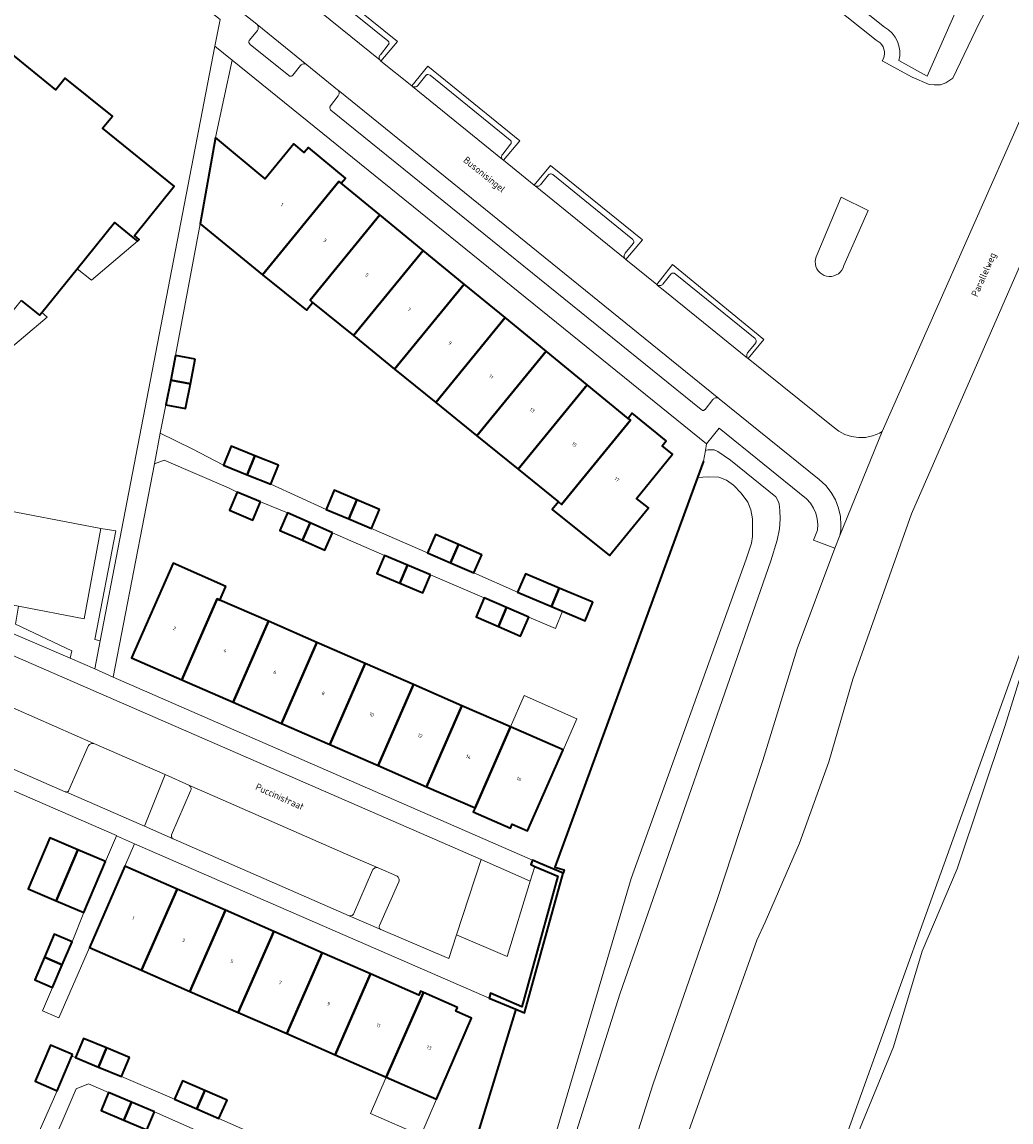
# Model space of a CAD drawing. Header units: metres. Extents: x 110065 to 112666, y 425872 to 427362.
# Tile 14 of 104: x 110425 to 110525, y 426807 to 426918. Entities that reach past the tile are written whole.
import ezdxf

# ---------------------------------------------------------------- set-up
doc = ezdxf.new("R2010")
doc.units = ezdxf.units.M
for name, color, linetype, lineweight in [('B-WE-GK-BESCHOEIING-G', 130, 'GK-BESCHOEIING', 35), ('B-WE-GK-KADEMUUR-GV', 150, 'Continuous', 35), ('B-WE-GR-BEPLANTING_CULTUUR_VASTE PLANTENVAK-GV', 90, 'Continuous', 18), ('B-WE-GR-GRAS-GV', 60, 'Continuous', 13), ('B-WE-GR-GROENVOORZIENING-GV', 80, 'Continuous', 18), ('B-WE-IE-TERREINAFSCHEIDING_KUNSTMATIG_HEKWERK-G', 20, 'IE-TERREINAFSCHEIDING-KUNSTMATIG', 18), ('B-WE-OG-BEBOUWING-GV', 7, 'Continuous', 35), ('B-WE-OG-BEBOUWING-T18', 10, 'Continuous', 18), ('B-WE-OG-BEBOUWING_LUIFEL-GV', 7, 'Continuous', 18), ('B-WE-OG-BEBOUWING_OVERIG-GV', 7, 'Continuous', 18), ('B-WE-OG-BEBOUWING_STRAATNAAM-T35', 50, 'Continuous', 35), ('B-WE-OG-TERREIN_ERF-GV', 7, 'Continuous', 18), ('B-WE-OG-WATER-GV', 130, 'Continuous', 18), ('B-WE-VH-ONVERHARD-GV', 252, 'Continuous', 18), ('B-WE-VH-VERHARDING-GV', 252, 'Continuous', 18), ('B-WE-VH-VERHARDING_BETONSTRAATSTEEN-GV', 252, 'Continuous', 18), ('B-WE-VH-VERHARDING_GESLOTEN-GV', 7, 'Continuous', 18), ('B-WE-VH-VERHARDING_OPEN-GV', 252, 'Continuous', 18), ('B-WE-VH-VERHARDING_TEGEL-GV', 252, 'Continuous', 18)]:
    doc.layers.add(name, color=color, linetype=linetype, lineweight=lineweight)
doc.styles.add('NLCS-ISO-M200-T18', font='NLCS-ISO.ttf')
doc.styles.add('NLCS-ISO-M200-T35', font='NLCS-ISO.ttf')
doc.linetypes.add('GK-BESCHOEIING', pattern='A,30,-5,[1,NLCS.SHX,S=1,R=0,X=0,Y=0],-5', length=40)
doc.linetypes.add('IE-TERREINAFSCHEIDING-KUNSTMATIG', pattern='A,4,[82,NLCS.SHX,S=0.75,R=90,X=0,Y=0],4,-2', length=10)

msp = doc.modelspace()

# ---------------------------------------------------------------- linework, layer by layer
at = {"layer": 'B-WE-GK-BESCHOEIING-G', "flags": 128}
for points in [[(110493.747, 426873.52), (110493.139, 426871.858), (110478.766, 426832.554), (110479.684, 426832.3), (110479.585, 426831.943)], [(110474.808, 426818.24), (110461.365, 426774.309), (110462.398, 426774.067), (110462.244, 426773.469)]]:
    msp.add_lwpolyline(points, dxfattribs=at)
at = {"layer": 'B-WE-GK-KADEMUUR-GV', "flags": 128}
msp.add_lwpolyline([(110477.263, 426832.934), (110476.513, 426833.257), (110476.318, 426832.818), (110476.739, 426832.637), (110479.064, 426831.635), (110475.415, 426818.48), (110472.274, 426819.853), (110472.122, 426819.351), (110474.808, 426818.24), (110475.683, 426817.878), (110479.585, 426831.943), (110477.263, 426832.934), (110477.263, 426832.934)], close=True, dxfattribs=at)
at = {"layer": 'B-WE-GR-BEPLANTING_CULTUUR_VASTE PLANTENVAK-GV', "flags": 128}
for points in [[(110441.812, 426840.834), (110439.418, 426841.89), (110437.341, 426836.683), (110440.248, 426835.419), (110440.152, 426835.492), (110440.122, 426835.53), (110440.098, 426835.573), (110440.081, 426835.619), (110440.071, 426835.666), (110440.068, 426835.715), (110440.073, 426835.764), (110440.085, 426835.811), (110441.999, 426840.257), (110442.026, 426840.319), (110442.043, 426840.384), (110442.049, 426840.451), (110442.045, 426840.519), (110442.03, 426840.585), (110442.005, 426840.647), (110441.97, 426840.705), (110441.927, 426840.757), (110441.876, 426840.801), (110441.812, 426840.834), (110441.812, 426840.834)], [(110460.928, 426832.499), (110460.844, 426832.514), (110460.759, 426832.515), (110460.674, 426832.502), (110460.593, 426832.475), (110460.518, 426832.436), (110460.449, 426832.385), (110460.39, 426832.323), (110460.342, 426832.253), (110458.428, 426827.822), (110458.391, 426827.771), (110458.346, 426827.727), (110458.295, 426827.691), (110458.136, 426827.637), (110457.996, 426827.644), (110461.185, 426826.279), (110461.107, 426826.339), (110461.036, 426826.473), (110461.029, 426826.522), (110461.03, 426826.571), (110461.039, 426826.619), (110461.057, 426826.665), (110463.019, 426831.094), (110463.039, 426831.169), (110463.047, 426831.246), (110463.042, 426831.324), (110463.025, 426831.399), (110462.996, 426831.471), (110462.956, 426831.538), (110462.906, 426831.597), (110462.847, 426831.648), (110462.781, 426831.688), (110460.928, 426832.499), (110460.928, 426832.499)]]:
    msp.add_lwpolyline(points, close=True, dxfattribs=at)
at = {"layer": 'B-WE-GR-GRAS-GV', "flags": 128}
for points in [[(110524.002, 426922.173), (110521.625, 426917.747), (110518.907, 426912.124), (110518.229, 426911.674), (110517.676, 426911.472), (110517.023, 426911.453), (110516.532, 426911.496), (110514.804, 426912.229), (110511.793, 426913.887), (110511.909, 426914.103), (110511.986, 426914.336), (110512.021, 426914.579), (110512.014, 426914.824), (110511.966, 426915.064), (110511.876, 426915.293), (110511.749, 426915.502), (110511.587, 426915.687), (110511.396, 426915.84), (110511.181, 426915.959), (110469.733, 426948.952)], [(110421.703, 426868.876), (110432.949, 426866.711), (110434.446, 426866.478), (110432.333, 426855.535), (110432.874, 426855.399), (110444.45, 426915.364), (110444.966, 426918.034), (110438.677, 426923.03), (110437.45, 426921.293), (110430.166, 426927.135), (110404.344, 426912.753)], [(110453.564, 426923.373), (110462.865, 426915.837), (110461.205, 426913.861), (110464.322, 426911.345), (110465.93, 426913.337), (110475.227, 426905.819), (110473.573, 426903.854), (110476.677, 426901.339), (110478.335, 426903.309), (110487.598, 426895.816), (110485.916, 426893.849), (110489.036, 426891.314), (110490.636, 426893.349), (110499.849, 426885.772), (110498.274, 426883.858), (110506.842, 426876.97), (110507.402, 426876.534), (110508.028, 426876.201), (110508.703, 426875.982), (110509.406, 426875.883), (110510.115, 426875.906), (110510.809, 426876.052), (110511.17, 426876.18), (110511.517, 426876.341), (110511.791, 426876.497), (110530.502, 426918.714)], [(110421.087, 426916.868), (110428.389, 426910.948), (110428.812, 426911.471), (110429.356, 426912.143), (110434.104, 426908.295), (110433.122, 426907.085), (110440.346, 426901.229), (110436.328, 426896.273), (110436.825, 426895.87), (110436.627, 426895.702), (110436.166, 426896.075), (110434.327, 426897.566), (110430.558, 426892.917), (110426.969, 426888.491), (110426.756, 426888.227), (110424.908, 426889.725)], [(110535.193, 426914.953), (110514.767, 426868.201), (110508.83, 426851.51), (110506.392, 426843.168), (110503.445, 426834.993), (110500, 426827.014), (110499.134, 426825.2), (110491.435, 426803.619)], [(110482.693, 426791.933), (110488.669, 426810.699), (110495.155, 426829.296), (110499.737, 426843.327), (110503.2, 426854.583), (110507.03, 426864.719), (110504.863, 426865.554), (110505.253, 426866.534), (110505.299, 426867.112), (110505.248, 426867.691), (110505.103, 426868.252), (110504.867, 426868.782), (110504.546, 426869.266), (110504.15, 426869.69), (110504.15, 426869.69), (110504.15, 426869.69), (110495.337, 426876.819), (110494.062, 426875.247), (110493.952, 426874.568), (110494.207, 426874.645), (110494.829, 426874.648), (110495.198, 426874.496), (110496.496, 426873.609), (110501.062, 426869.909), (110501.264, 426869.554), (110501.405, 426869.207), (110501.47, 426868.53), (110501.498, 426867.682), (110501.441, 426866.693), (110501.186, 426865.541), (110500.539, 426863.437), (110485.312, 426819.733), (110477.386, 426794.664)], [(110525.586, 426804.604), (110530.095, 426816.683), (110534.236, 426828.453), (110537.437, 426838.389), (110542.128, 426848.922), (110543.029, 426851.648), (110547.258, 426863.27), (110548.409, 426864.604), (110549.903, 426865.436), (110554.824, 426865.695), (110555.891, 426868.021), (110554.325, 426868.701), (110548.791, 426871.241), (110534.864, 426877.151), (110533.413, 426874.705), (110530.932, 426868.502), (110524.211, 426846.852), (110519.354, 426832.396), (110515.814, 426824.082), (110512.936, 426814.436), (110505.207, 426795.641)], [(110477.386, 426794.664), (110485.312, 426819.733), (110500.539, 426863.437), (110501.186, 426865.541), (110501.441, 426866.693), (110501.498, 426867.682), (110501.47, 426868.53), (110501.405, 426869.207), (110501.264, 426869.554), (110501.062, 426869.909), (110496.496, 426873.609), (110495.198, 426874.496), (110495.198, 426874.496), (110495.198, 426874.496), (110494.829, 426874.648), (110494.207, 426874.645), (110493.952, 426874.568), (110493.747, 426873.52), (110493.139, 426871.858), (110494.243, 426871.941), (110495.292, 426871.906), (110496.081, 426871.59), (110496.801, 426871.088), (110497.564, 426870.291), (110498.246, 426869.363), (110498.535, 426868.586), (110498.708, 426867.684), (110498.72, 426865.922), (110498.595, 426865.225), (110498.076, 426863.625), (110486.474, 426831.416), (110465.275, 426759.713)], [(110505.207, 426795.641), (110512.936, 426814.436), (110515.814, 426824.082), (110519.354, 426832.396), (110524.211, 426846.852), (110530.932, 426868.502)], [(110424.129, 426856.087), (110429.841, 426853.626), (110429.997, 426854.378), (110424.343, 426857.055)]]:
    msp.add_lwpolyline(points, dxfattribs=at)
msp.add_lwpolyline([(110510.384, 426898.789), (110507.938, 426893.226), (110507.852, 426892.99), (110507.728, 426892.771), (110507.568, 426892.577), (110507.378, 426892.413), (110507.163, 426892.283), (110506.928, 426892.191), (110506.682, 426892.141), (110506.431, 426892.133), (110506.182, 426892.168), (110505.942, 426892.244), (110505.719, 426892.36), (110505.519, 426892.511), (110505.347, 426892.695), (110505.209, 426892.905), (110505.108, 426893.136), (110505.048, 426893.38), (110505.03, 426893.63), (110505.055, 426893.881), (110505.122, 426894.123), (110507.664, 426900.143), (110510.384, 426898.789), (110510.384, 426898.789)], close=True, dxfattribs=at)
at = {"layer": 'B-WE-GR-GROENVOORZIENING-GV', "flags": 128}
for points in [[(110520.531, 426921.868), (110516.341, 426912.338), (110513.478, 426913.914), (110513.478, 426913.914), (110513.478, 426913.914), (110513.562, 426914.399), (110513.565, 426914.892), (110513.486, 426915.378), (110513.328, 426915.844), (110513.095, 426916.278), (110512.794, 426916.668), (110512.432, 426917.002), (110512.02, 426917.272), (110470.871, 426950.027)], [(110469.733, 426948.952), (110511.181, 426915.959), (110511.396, 426915.84), (110511.587, 426915.687), (110511.749, 426915.502), (110511.876, 426915.293), (110511.966, 426915.064), (110512.014, 426914.824), (110512.021, 426914.579), (110511.986, 426914.336), (110511.909, 426914.103), (110511.793, 426913.887), (110514.804, 426912.229), (110516.532, 426911.496), (110517.023, 426911.453), (110517.676, 426911.472), (110518.229, 426911.674), (110518.907, 426912.124), (110521.625, 426917.747), (110524.002, 426922.173)]]:
    msp.add_lwpolyline(points, dxfattribs=at)
at = {"layer": 'B-WE-IE-TERREINAFSCHEIDING_KUNSTMATIG_HEKWERK-G', "flags": 128}
for points in [[(110444.525, 426906.146), (110446.21, 426913.941)], [(110440.485, 426884.176), (110442.951, 426897.432)], [(110438.922, 426876.345), (110439.516, 426879.196)], [(110554.325, 426868.701), (110547.458, 426871.853), (110533.896, 426877.558), (110528.369, 426861.567), (110501.501, 426786.926), (110496.568, 426772.806), (110489.457, 426769.973), (110476.369, 426720.781), (110479.71, 426715.889), (110475.73, 426689.775), (110469.468, 426650.017), (110466.148, 426628.409), (110464.11, 426613.728), (110461.717, 426594.318), (110460.527, 426580.978), (110460.115, 426573.404), (110459.885, 426562.61), (110461.022, 426529.105), (110462.575, 426492.457), (110463.966, 426452.528), (110465.902, 426405.459), (110466.281, 426398.025), (110467.718, 426389.258), (110467.93, 426379.214), (110467.565, 426377.958), (110467.85, 426370.634), (110469.059, 426350.948), (110469.466, 426348.705), (110471.277, 426346.139), (110471.934, 426342.231), (110473.913, 426342.555)], [(110434.176, 426851.721), (110438.356, 426873.252)]]:
    msp.add_lwpolyline(points, dxfattribs=at)
at = {"layer": 'B-WE-OG-BEBOUWING-GV', "flags": 128}
msp.add_lwpolyline([(110424.908, 426889.725), (110426.756, 426888.227), (110426.969, 426888.491), (110430.558, 426892.917), (110434.327, 426897.566), (110436.166, 426896.075), (110436.627, 426895.702), (110436.825, 426895.87), (110436.328, 426896.273), (110440.346, 426901.229), (110433.122, 426907.085), (110434.104, 426908.295), (110429.356, 426912.143), (110428.812, 426911.471), (110428.389, 426910.948), (110421.087, 426916.868)], dxfattribs=at)
for points in [[(110442.951, 426897.432), (110449.261, 426892.314), (110456.974, 426901.728), (110457.206, 426901.538), (110457.625, 426902.042), (110453.888, 426905.151), (110453.466, 426904.644), (110452.431, 426905.505), (110449.512, 426901.997), (110444.525, 426906.146), (110442.951, 426897.432), (110442.951, 426897.432)], [(110454.31, 426889.506), (110454.067, 426889.743), (110461.11, 426898.34), (110457.206, 426901.538), (110456.974, 426901.728), (110449.261, 426892.314), (110453.68, 426888.729), (110454.31, 426889.506), (110454.31, 426889.506)], [(110454.31, 426889.506), (110458.435, 426886.164), (110465.478, 426894.761), (110461.11, 426898.34), (110454.067, 426889.743), (110454.31, 426889.506), (110454.31, 426889.506)], [(110469.614, 426891.372), (110465.478, 426894.761), (110458.435, 426886.164), (110462.589, 426882.798), (110469.614, 426891.372), (110469.614, 426891.372)], [(110473.75, 426887.984), (110469.614, 426891.372), (110462.589, 426882.798), (110466.744, 426879.432), (110473.75, 426887.984), (110473.75, 426887.984)], [(110466.744, 426879.432), (110470.899, 426876.066), (110477.886, 426884.595), (110473.75, 426887.984), (110466.744, 426879.432), (110466.744, 426879.432)], [(110470.899, 426876.066), (110475.054, 426872.7), (110482.023, 426881.206), (110477.886, 426884.595), (110470.899, 426876.066), (110470.899, 426876.066)], [(110442.464, 426883.791), (110440.485, 426884.176), (110440.001, 426881.686), (110441.98, 426881.301), (110442.464, 426883.791), (110442.464, 426883.791)], [(110441.98, 426881.301), (110440.001, 426881.686), (110439.516, 426879.196), (110441.495, 426878.811), (110441.98, 426881.301), (110441.98, 426881.301)], [(110479.127, 426869.4), (110479.437, 426869.147), (110486.388, 426877.63), (110486.156, 426877.82), (110482.023, 426881.206), (110475.054, 426872.7), (110479.127, 426869.4), (110479.127, 426869.4)], [(110489.988, 426875.569), (110486.571, 426878.333), (110486.156, 426877.82), (110486.388, 426877.63), (110479.437, 426869.147), (110479.127, 426869.4), (110478.5, 426868.621), (110484.266, 426863.98), (110488.202, 426868.804), (110487.01, 426869.747), (110490.619, 426874.21), (110489.573, 426875.056), (110489.988, 426875.569), (110489.988, 426875.569)], [(110448.477, 426874.06), (110446.076, 426875.02), (110445.305, 426873.091), (110447.706, 426872.131), (110448.477, 426874.06), (110448.477, 426874.06)], [(110450.878, 426873.1), (110448.477, 426874.06), (110447.706, 426872.131), (110450.107, 426871.171), (110450.878, 426873.1), (110450.878, 426873.1)], [(110449.057, 426869.394), (110446.702, 426870.379), (110445.935, 426868.548), (110448.291, 426867.562), (110449.057, 426869.394), (110449.057, 426869.394)], [(110458.774, 426869.605), (110456.482, 426870.567), (110455.672, 426868.639), (110457.964, 426867.677), (110458.774, 426869.605), (110458.774, 426869.605)], [(110461.066, 426868.643), (110458.774, 426869.605), (110457.964, 426867.677), (110460.256, 426866.715), (110461.066, 426868.643), (110461.066, 426868.643)], [(110454.054, 426867.284), (110451.784, 426868.285), (110451.008, 426866.524), (110453.277, 426865.523), (110454.054, 426867.284), (110454.054, 426867.284)], [(110456.323, 426866.282), (110454.054, 426867.284), (110453.277, 426865.523), (110455.546, 426864.522), (110456.323, 426866.282), (110456.323, 426866.282)], [(110469.047, 426865.088), (110466.707, 426866.109), (110465.904, 426864.269), (110468.244, 426863.249), (110469.047, 426865.088), (110469.047, 426865.088)], [(110471.386, 426864.067), (110469.047, 426865.088), (110468.244, 426863.249), (110470.584, 426862.228), (110471.386, 426864.067), (110471.386, 426864.067)], [(110463.886, 426863.02), (110461.571, 426863.997), (110460.799, 426862.167), (110463.114, 426861.19), (110463.886, 426863.02), (110463.886, 426863.02)], [(110445.568, 426860.871), (110440.225, 426863.218), (110436.051, 426853.656), (110441.12, 426851.444), (110444.689, 426859.618), (110444.964, 426859.498), (110445.568, 426860.871), (110445.568, 426860.871)], [(110466.201, 426862.043), (110463.886, 426863.02), (110463.114, 426861.19), (110465.428, 426860.213), (110466.201, 426862.043), (110466.201, 426862.043)], [(110479.195, 426860.704), (110475.782, 426862.138), (110475.001, 426860.28), (110478.415, 426858.846), (110479.195, 426860.704), (110479.195, 426860.704)], [(110482.608, 426859.269), (110479.195, 426860.704), (110478.415, 426858.846), (110479.544, 426858.371), (110481.828, 426857.411), (110482.608, 426859.269), (110482.608, 426859.269)], [(110444.964, 426859.498), (110444.689, 426859.618), (110441.12, 426851.444), (110446.279, 426849.191), (110449.849, 426857.365), (110444.964, 426859.498), (110444.964, 426859.498)], [(110473.883, 426858.748), (110471.637, 426859.717), (110470.809, 426857.799), (110473.055, 426856.83), (110473.883, 426858.748), (110473.883, 426858.748)], [(110476.128, 426857.778), (110473.883, 426858.748), (110473.055, 426856.83), (110475.3, 426855.86), (110476.128, 426857.778), (110476.128, 426857.778)], [(110454.733, 426855.232), (110449.849, 426857.365), (110446.279, 426849.191), (110451.164, 426847.058), (110454.733, 426855.232), (110454.733, 426855.232)], [(110459.618, 426853.098), (110454.733, 426855.232), (110451.164, 426847.058), (110456.051, 426844.929), (110459.618, 426853.098), (110459.618, 426853.098)], [(110464.502, 426850.965), (110459.618, 426853.098), (110456.051, 426844.929), (110460.936, 426842.798), (110464.502, 426850.965), (110464.502, 426850.965)], [(110469.387, 426848.832), (110464.502, 426850.965), (110460.936, 426842.798), (110465.821, 426840.666), (110469.387, 426848.832), (110469.387, 426848.832)], [(110474.268, 426846.701), (110469.387, 426848.832), (110465.821, 426840.666), (110470.705, 426838.535), (110474.268, 426846.701), (110474.268, 426846.701)], [(110479.592, 426844.376), (110474.268, 426846.701), (110470.705, 426838.535), (110470.531, 426838.137), (110474.267, 426836.498), (110474.442, 426836.898), (110476.012, 426836.21), (110479.592, 426844.376), (110479.592, 426844.376)], [(110430.608, 426834.317), (110427.805, 426835.506), (110425.621, 426830.356), (110428.424, 426829.167), (110430.608, 426834.317), (110430.608, 426834.317)], [(110433.416, 426833.126), (110430.608, 426834.317), (110428.424, 426829.167), (110431.231, 426827.976), (110433.416, 426833.126), (110433.416, 426833.126)], [(110440.631, 426830.346), (110435.359, 426832.658), (110431.787, 426824.464), (110437.045, 426822.167), (110440.631, 426830.346), (110440.631, 426830.346)], [(110445.513, 426828.205), (110440.631, 426830.346), (110437.045, 426822.167), (110441.93, 426820.034), (110445.513, 426828.205), (110445.513, 426828.205)], [(110450.394, 426826.065), (110445.513, 426828.205), (110441.93, 426820.034), (110446.814, 426817.9), (110450.394, 426826.065), (110450.394, 426826.065)], [(110430.032, 426825.02), (110428.243, 426825.787), (110427.256, 426823.485), (110429.045, 426822.718), (110430.032, 426825.02), (110430.032, 426825.02)], [(110455.275, 426823.924), (110450.394, 426826.065), (110446.814, 426817.9), (110451.698, 426815.767), (110455.275, 426823.924), (110455.275, 426823.924)], [(110460.157, 426821.784), (110455.275, 426823.924), (110451.698, 426815.767), (110456.583, 426813.633), (110460.157, 426821.784), (110460.157, 426821.784)], [(110429.045, 426822.718), (110427.256, 426823.485), (110426.269, 426821.182), (110428.058, 426820.415), (110429.045, 426822.718), (110429.045, 426822.718)], [(110465.038, 426819.643), (110460.157, 426821.784), (110456.583, 426813.633), (110461.742, 426811.379), (110465.486, 426819.918), (110465.209, 426820.038), (110465.038, 426819.643), (110465.038, 426819.643)], [(110468.949, 426818.42), (110465.486, 426819.918), (110461.742, 426811.379), (110466.812, 426809.165), (110470.352, 426817.344), (110468.778, 426818.025), (110468.949, 426818.42), (110468.949, 426818.42)], [(110433.496, 426814.323), (110431.175, 426815.279), (110430.381, 426813.352), (110432.702, 426812.396), (110433.496, 426814.323), (110433.496, 426814.323)], [(110430.073, 426813.657), (110427.851, 426814.604), (110426.298, 426810.96), (110428.52, 426810.013), (110430.008, 426813.506), (110430.073, 426813.657), (110430.073, 426813.657)], [(110435.817, 426813.367), (110433.496, 426814.323), (110432.702, 426812.396), (110435.023, 426811.44), (110435.817, 426813.367), (110435.817, 426813.367)], [(110443.428, 426810.04), (110441.182, 426811.014), (110440.372, 426809.149), (110442.618, 426808.175), (110443.428, 426810.04), (110443.428, 426810.04)], [(110436.035, 426808.866), (110433.726, 426809.843), (110432.958, 426808.029), (110435.267, 426807.052), (110436.035, 426808.866), (110436.035, 426808.866)], [(110445.674, 426809.065), (110443.428, 426810.04), (110442.618, 426808.175), (110444.864, 426807.2), (110445.674, 426809.065), (110445.674, 426809.065)], [(110438.343, 426807.889), (110436.035, 426808.866), (110435.267, 426807.052), (110437.575, 426806.075), (110438.343, 426807.889), (110438.343, 426807.889)]]:
    msp.add_lwpolyline(points, close=True, dxfattribs=at)
at = {"layer": 'B-WE-OG-BEBOUWING_LUIFEL-GV', "flags": 128}
for points in [[(110479.587, 426844.365), (110480.976, 426847.532), (110475.651, 426849.867), (110474.268, 426846.701), (110479.587, 426844.365), (110479.587, 426844.365)], [(110466.808, 426809.167), (110461.742, 426811.379), (110460.142, 426807.729), (110465.222, 426805.501), (110466.808, 426809.167), (110466.808, 426809.167)]]:
    msp.add_lwpolyline(points, close=True, dxfattribs=at)
at = {"layer": 'B-WE-OG-BEBOUWING_OVERIG-GV', "flags": 128}
for points in [[(110430.558, 426892.917), (110431.995, 426891.777), (110436.627, 426895.702), (110436.166, 426896.075), (110434.327, 426897.566), (110430.558, 426892.917), (110430.558, 426892.917)], [(110426.969, 426888.491), (110426.756, 426888.227), (110424.908, 426889.725), (110421.217, 426885.172), (110421.222, 426885.167), (110422.71, 426883.981), (110427.526, 426888.039), (110426.969, 426888.491), (110426.969, 426888.491)]]:
    msp.add_lwpolyline(points, close=True, dxfattribs=at)
at = {"layer": 'B-WE-OG-TERREIN_ERF-GV', "flags": 128}
for points in [[(110446.21, 426913.941), (110444.525, 426906.146), (110449.512, 426901.997), (110452.431, 426905.505), (110453.466, 426904.644), (110453.888, 426905.151), (110457.625, 426902.042), (110457.206, 426901.538), (110461.11, 426898.34), (110465.478, 426894.761), (110469.614, 426891.372), (110473.75, 426887.984), (110477.886, 426884.595), (110482.023, 426881.206), (110486.156, 426877.82), (110486.571, 426878.333), (110489.988, 426875.569), (110489.573, 426875.056), (110490.619, 426874.21), (110487.01, 426869.747), (110488.202, 426868.804), (110484.266, 426863.98), (110478.5, 426868.621), (110479.127, 426869.4), (110475.054, 426872.7), (110470.899, 426876.066), (110466.744, 426879.432), (110462.589, 426882.798), (110458.435, 426886.164), (110454.31, 426889.506), (110453.68, 426888.729), (110449.261, 426892.314), (110442.951, 426897.432), (110440.485, 426884.176), (110442.464, 426883.791), (110441.98, 426881.301), (110441.495, 426878.811), (110439.516, 426879.196), (110438.922, 426876.345), (110442.151, 426874.743), (110445.305, 426873.091), (110446.076, 426875.02), (110448.477, 426874.06), (110450.878, 426873.1), (110450.107, 426871.171), (110455.672, 426868.639), (110456.482, 426870.567), (110458.774, 426869.605), (110461.066, 426868.643), (110460.256, 426866.715), (110465.904, 426864.269), (110466.707, 426866.109), (110469.047, 426865.088), (110471.386, 426864.067), (110470.584, 426862.228), (110475.001, 426860.28), (110475.782, 426862.138), (110479.195, 426860.704), (110482.608, 426859.269), (110481.828, 426857.411), (110479.544, 426858.371), (110478.808, 426856.621), (110476.128, 426857.778), (110475.3, 426855.86), (110473.055, 426856.83), (110470.809, 426857.799), (110471.637, 426859.717), (110466.201, 426862.043), (110465.428, 426860.213), (110463.114, 426861.19), (110460.799, 426862.167), (110461.571, 426863.997), (110456.323, 426866.282), (110455.546, 426864.522), (110453.277, 426865.523), (110451.008, 426866.524), (110451.784, 426868.285), (110449.057, 426869.394), (110448.291, 426867.562), (110445.935, 426868.548), (110446.702, 426870.379), (110445.811, 426870.806), (110439.34, 426873.616), (110438.356, 426873.252), (110434.176, 426851.721), (110476.513, 426833.257), (110477.263, 426832.934), (110479.585, 426831.943), (110479.684, 426832.3), (110478.766, 426832.554), (110493.139, 426871.858), (110493.747, 426873.52), (110493.952, 426874.568), (110494.062, 426875.247), (110446.21, 426913.941), (110446.21, 426913.941)], [(110444.964, 426859.498), (110449.849, 426857.365), (110454.733, 426855.232), (110459.618, 426853.098), (110464.502, 426850.965), (110469.387, 426848.832), (110474.268, 426846.701), (110479.592, 426844.376), (110476.012, 426836.21), (110474.442, 426836.898), (110474.267, 426836.498), (110470.531, 426838.137), (110470.705, 426838.535), (110465.821, 426840.666), (110460.936, 426842.798), (110456.051, 426844.929), (110451.164, 426847.058), (110446.279, 426849.191), (110441.12, 426851.444), (110436.051, 426853.656), (110440.225, 426863.218), (110445.568, 426860.871), (110444.964, 426859.498), (110444.964, 426859.498)]]:
    msp.add_lwpolyline(points, close=True, dxfattribs=at)
for points in [[(110461.365, 426774.309), (110474.808, 426818.24), (110474.808, 426818.24), (110474.808, 426818.24), (110472.122, 426819.351), (110436.347, 426834.924), (110435.359, 426832.658), (110440.631, 426830.346), (110445.513, 426828.205), (110450.394, 426826.065), (110455.275, 426823.924), (110460.157, 426821.784), (110465.038, 426819.643), (110465.209, 426820.038), (110465.486, 426819.918), (110468.949, 426818.42), (110468.778, 426818.025), (110470.352, 426817.344), (110466.812, 426809.165), (110461.742, 426811.379), (110456.583, 426813.633), (110451.698, 426815.767), (110446.814, 426817.9), (110441.93, 426820.034), (110437.045, 426822.167), (110431.787, 426824.464), (110428.69, 426817.36), (110427.055, 426818.074), (110428.058, 426820.415), (110426.269, 426821.182), (110427.256, 426823.485), (110428.243, 426825.787), (110430.032, 426825.02), (110431.231, 426827.976), (110428.424, 426829.167), (110425.621, 426830.356), (110427.805, 426835.506), (110430.608, 426834.317), (110433.416, 426833.126), (110434.517, 426835.721), (110434.529, 426835.749), (110419.567, 426842.241)], [(110426.354, 426805.063), (110428.52, 426810.013), (110426.298, 426810.96), (110427.851, 426814.604), (110430.073, 426813.657), (110430.008, 426813.506), (110430.381, 426813.352), (110431.175, 426815.279), (110433.496, 426814.323), (110435.817, 426813.367), (110435.023, 426811.44), (110440.372, 426809.149), (110441.182, 426811.014), (110443.428, 426810.04), (110445.674, 426809.065), (110444.864, 426807.2), (110450.253, 426804.824)], [(110443.681, 426805.527), (110438.343, 426807.889), (110437.575, 426806.075), (110435.267, 426807.052), (110432.958, 426808.029), (110433.726, 426809.843), (110431.695, 426810.703), (110430.467, 426810.205), (110427.278, 426802.833)]]:
    msp.add_lwpolyline(points, dxfattribs=at)
at = {"layer": 'B-WE-OG-WATER-GV', "flags": 128}
for points in [[(110470.871, 426950.027), (110512.02, 426917.272), (110512.432, 426917.002), (110512.794, 426916.668), (110513.095, 426916.278), (110513.328, 426915.844), (110513.486, 426915.378), (110513.565, 426914.892), (110513.562, 426914.399), (110513.478, 426913.914), (110516.341, 426912.338), (110520.531, 426921.868)], [(110465.275, 426759.713), (110486.474, 426831.416), (110498.076, 426863.625), (110498.595, 426865.225), (110498.72, 426865.922), (110498.708, 426867.684), (110498.535, 426868.586), (110498.246, 426869.363), (110497.564, 426870.291), (110496.801, 426871.088), (110496.081, 426871.59), (110495.292, 426871.906), (110495.292, 426871.906), (110495.292, 426871.906), (110494.243, 426871.941), (110493.139, 426871.858), (110478.766, 426832.554), (110479.684, 426832.3), (110479.585, 426831.943), (110475.683, 426817.878), (110474.808, 426818.24), (110461.365, 426774.309)]]:
    msp.add_lwpolyline(points, dxfattribs=at)
msp.add_lwpolyline([(110510.384, 426898.789), (110507.664, 426900.143), (110505.122, 426894.123), (110505.055, 426893.881), (110505.03, 426893.63), (110505.048, 426893.38), (110505.108, 426893.136), (110505.209, 426892.905), (110505.347, 426892.695), (110505.519, 426892.511), (110505.719, 426892.36), (110505.942, 426892.244), (110506.182, 426892.168), (110506.431, 426892.133), (110506.682, 426892.141), (110506.928, 426892.191), (110507.163, 426892.283), (110507.378, 426892.413), (110507.568, 426892.577), (110507.728, 426892.771), (110507.852, 426892.99), (110507.938, 426893.226), (110510.384, 426898.789), (110510.384, 426898.789)], close=True, dxfattribs=at)
at = {"layer": 'B-WE-VH-ONVERHARD-GV', "flags": 128}
msp.add_lwpolyline([(110445.385, 426920.206), (110448.678, 426917.584), (110448.708, 426917.558), (110453.723, 426913.487), (110456.829, 426910.964), (110456.875, 426910.924), (110495.295, 426879.836), (110495.343, 426879.799), (110505.449, 426871.647), (110506.101, 426871.039), (110506.645, 426870.351), (110507.079, 426869.589), (110507.393, 426868.771), (110507.58, 426867.914), (110507.636, 426867.039), (110507.607, 426866.525), (110507.533, 426866.016), (110511.791, 426876.497), (110511.517, 426876.341), (110511.17, 426876.18), (110510.809, 426876.052), (110510.115, 426875.906), (110509.406, 426875.883), (110508.703, 426875.982), (110508.028, 426876.201), (110507.402, 426876.534), (110506.842, 426876.97), (110498.274, 426883.858), (110498.217, 426883.908), (110489.843, 426890.663), (110489.097, 426891.268), (110489.036, 426891.314), (110485.916, 426893.849), (110485.859, 426893.899), (110476.768, 426901.27), (110476.709, 426901.313), (110476.677, 426901.339), (110473.573, 426903.854), (110473.492, 426903.92), (110464.382, 426911.3), (110464.322, 426911.345), (110461.205, 426913.861), (110461.174, 426913.886), (110461.119, 426913.937), (110452.084, 426921.281)], dxfattribs=at)
at = {"layer": 'B-WE-VH-VERHARDING-GV', "flags": 128}
msp.add_lwpolyline([(110432.949, 426866.711), (110421.703, 426868.876), (110419.95, 426859.766), (110424.615, 426858.868), (110431.248, 426857.591), (110432.949, 426866.711), (110432.949, 426866.711)], close=True, dxfattribs=at)
at = {"layer": 'B-WE-VH-VERHARDING_BETONSTRAATSTEEN-GV', "flags": 128}
for points in [[(110452.084, 426921.281), (110461.119, 426913.937), (110461.078, 426914.002), (110461.05, 426914.073), (110461.034, 426914.147), (110461.031, 426914.224), (110461.041, 426914.299), (110461.065, 426914.372), (110461.1, 426914.44), (110461.147, 426914.5), (110461.935, 426915.485), (110461.966, 426915.517), (110461.991, 426915.553), (110462.009, 426915.594), (110462.02, 426915.636), (110462.024, 426915.68), (110462.021, 426915.724), (110462.01, 426915.767), (110461.993, 426915.808), (110461.968, 426915.845), (110461.938, 426915.877), (110461.903, 426915.904), (110453.826, 426922.435)], [(110422.261, 426849.395), (110432.218, 426845.015), (110439.418, 426841.89), (110441.812, 426840.834), (110441.876, 426840.801), (110444.434, 426839.678), (110458.18, 426833.674), (110460.928, 426832.499), (110462.781, 426831.688), (110462.847, 426831.648), (110462.906, 426831.597), (110462.956, 426831.538), (110462.996, 426831.471), (110463.025, 426831.399), (110463.042, 426831.324), (110463.047, 426831.246), (110463.039, 426831.169), (110463.019, 426831.094), (110461.057, 426826.665), (110461.039, 426826.619), (110461.03, 426826.571), (110461.029, 426826.522), (110461.036, 426826.473), (110461.107, 426826.339), (110461.185, 426826.279), (110468.075, 426823.343), (110468.845, 426825.719), (110471.307, 426833.315), (110423.271, 426854.236)], [(110418.489, 426844.892), (110429.346, 426840.161), (110429.394, 426840.143), (110429.445, 426840.137), (110429.496, 426840.14), (110429.546, 426840.152), (110429.592, 426840.172), (110429.635, 426840.2), (110429.672, 426840.235), (110429.703, 426840.276), (110429.726, 426840.322), (110431.664, 426844.765), (110431.7, 426844.829), (110431.746, 426844.886), (110431.801, 426844.936), (110431.862, 426844.976), (110431.929, 426845.006), (110432, 426845.025), (110432.073, 426845.033), (110432.146, 426845.03), (110432.218, 426845.015), (110422.261, 426849.395)]]:
    msp.add_lwpolyline(points, dxfattribs=at)
for points in [[(110453.723, 426913.487), (110448.708, 426917.558), (110448.776, 426917.46), (110448.807, 426917.39), (110448.827, 426917.315), (110448.834, 426917.238), (110448.828, 426917.161), (110448.809, 426917.087), (110448.779, 426917.016), (110448.737, 426916.951), (110447.949, 426915.966), (110447.923, 426915.926), (110447.903, 426915.883), (110447.89, 426915.837), (110447.885, 426915.79), (110447.886, 426915.742), (110447.896, 426915.696), (110447.912, 426915.651), (110448.002, 426915.536), (110451.897, 426912.39), (110451.941, 426912.363), (110451.988, 426912.344), (110452.038, 426912.332), (110452.089, 426912.328), (110452.14, 426912.332), (110452.19, 426912.344), (110452.237, 426912.364), (110452.281, 426912.391), (110452.32, 426912.424), (110453.104, 426913.421), (110453.162, 426913.475), (110453.228, 426913.518), (110453.3, 426913.549), (110453.376, 426913.568), (110453.455, 426913.574), (110453.533, 426913.567), (110453.609, 426913.546), (110453.723, 426913.487), (110453.723, 426913.487)], [(110466.175, 426912.448), (110465.93, 426912.512), (110465.889, 426912.502), (110465.851, 426912.486), (110465.814, 426912.465), (110465.782, 426912.439), (110465.753, 426912.408), (110464.937, 426911.407), (110464.883, 426911.352), (110464.821, 426911.308), (110464.752, 426911.274), (110464.679, 426911.253), (110464.603, 426911.245), (110464.526, 426911.251), (110464.452, 426911.269), (110464.382, 426911.3), (110473.492, 426903.92), (110473.45, 426903.973), (110473.417, 426904.032), (110473.395, 426904.095), (110473.384, 426904.162), (110473.384, 426904.229), (110473.395, 426904.296), (110473.418, 426904.359), (110473.451, 426904.418), (110473.494, 426904.47), (110474.297, 426905.469), (110474.326, 426905.512), (110474.348, 426905.559), (110474.361, 426905.609), (110474.365, 426905.661), (110474.361, 426905.712), (110474.348, 426905.763), (110474.326, 426905.81), (110474.297, 426905.853), (110474.261, 426905.89), (110466.175, 426912.448), (110466.175, 426912.448)], [(110495.295, 426879.836), (110456.875, 426910.924), (110456.909, 426910.874), (110456.944, 426910.813), (110456.969, 426910.747), (110456.984, 426910.679), (110456.988, 426910.609), (110456.981, 426910.539), (110456.963, 426910.471), (110456.935, 426910.406), (110456.898, 426910.347), (110456.127, 426909.344), (110456.097, 426909.3), (110456.075, 426909.251), (110456.061, 426909.199), (110456.057, 426909.145), (110456.061, 426909.092), (110456.075, 426909.04), (110456.097, 426908.991), (110456.126, 426908.947), (110456.163, 426908.908), (110493.509, 426878.706), (110493.618, 426878.638), (110493.66, 426878.628), (110493.702, 426878.624), (110493.745, 426878.626), (110493.787, 426878.636), (110493.827, 426878.651), (110493.864, 426878.673), (110493.897, 426878.7), (110493.926, 426878.732), (110494.708, 426879.718), (110494.758, 426879.775), (110494.818, 426879.822), (110494.884, 426879.859), (110494.956, 426879.884), (110495.031, 426879.896), (110495.107, 426879.895), (110495.182, 426879.881), (110495.295, 426879.836), (110495.295, 426879.836)], [(110478.546, 426902.416), (110478.495, 426902.445), (110478.439, 426902.465), (110478.381, 426902.475), (110478.323, 426902.475), (110478.265, 426902.465), (110478.209, 426902.445), (110478.158, 426902.416), (110478.113, 426902.378), (110477.307, 426901.385), (110477.255, 426901.332), (110477.195, 426901.289), (110477.128, 426901.256), (110477.057, 426901.234), (110476.984, 426901.225), (110476.91, 426901.228), (110476.837, 426901.243), (110476.768, 426901.27), (110485.859, 426893.899), (110485.815, 426893.963), (110485.783, 426894.034), (110485.764, 426894.109), (110485.757, 426894.186), (110485.764, 426894.264), (110485.784, 426894.339), (110485.817, 426894.409), (110485.861, 426894.473), (110486.666, 426895.45), (110486.692, 426895.488), (110486.712, 426895.53), (110486.726, 426895.574), (110486.733, 426895.62), (110486.733, 426895.666), (110486.629, 426895.877), (110478.546, 426902.416), (110478.546, 426902.416)], [(110490.888, 426892.405), (110490.838, 426892.434), (110490.784, 426892.454), (110490.728, 426892.465), (110490.67, 426892.466), (110490.614, 426892.458), (110490.559, 426892.44), (110490.508, 426892.414), (110490.462, 426892.379), (110489.661, 426891.359), (110489.604, 426891.308), (110489.539, 426891.267), (110489.469, 426891.236), (110489.394, 426891.218), (110489.318, 426891.212), (110489.242, 426891.219), (110489.167, 426891.237), (110489.097, 426891.268), (110489.843, 426890.663), (110498.217, 426883.908), (110498.176, 426883.974), (110498.147, 426884.045), (110498.13, 426884.121), (110498.126, 426884.198), (110498.135, 426884.275), (110498.157, 426884.349), (110498.192, 426884.418), (110498.237, 426884.481), (110499.03, 426885.448), (110499.058, 426885.497), (110499.078, 426885.55), (110499.088, 426885.606), (110499.088, 426885.662), (110498.982, 426885.879), (110490.888, 426892.405), (110490.888, 426892.405)], [(110444.434, 426839.678), (110441.876, 426840.801), (110441.927, 426840.757), (110441.97, 426840.705), (110442.005, 426840.647), (110442.03, 426840.585), (110442.045, 426840.519), (110442.049, 426840.451), (110442.043, 426840.384), (110442.026, 426840.319), (110441.999, 426840.257), (110440.085, 426835.811), (110440.073, 426835.764), (110440.068, 426835.715), (110440.071, 426835.666), (110440.081, 426835.619), (110440.098, 426835.573), (110440.122, 426835.53), (110440.152, 426835.492), (110440.248, 426835.419), (110457.996, 426827.644), (110458.136, 426827.637), (110458.295, 426827.691), (110458.346, 426827.727), (110458.391, 426827.771), (110458.428, 426827.822), (110460.342, 426832.253), (110460.39, 426832.323), (110460.449, 426832.385), (110460.518, 426832.436), (110460.593, 426832.475), (110460.674, 426832.502), (110460.759, 426832.515), (110460.844, 426832.514), (110460.928, 426832.499), (110458.18, 426833.674), (110444.434, 426839.678), (110444.434, 426839.678)], [(110476.281, 426831.149), (110471.307, 426833.315), (110468.845, 426825.719), (110473.946, 426823.564), (110476.281, 426831.149), (110476.281, 426831.149)]]:
    msp.add_lwpolyline(points, close=True, dxfattribs=at)
at = {"layer": 'B-WE-VH-VERHARDING_GESLOTEN-GV', "flags": 128}
msp.add_lwpolyline([(110491.435, 426803.619), (110499.134, 426825.2), (110500, 426827.014), (110503.445, 426834.993), (110506.392, 426843.168), (110508.83, 426851.51), (110514.767, 426868.201), (110535.193, 426914.953), (110536.048, 426916.149), (110537.212, 426917.779), (110537.212, 426917.779), (110537.212, 426917.779), (110531.724, 426922.224), (110530.932, 426920.294), (110530.374, 426918.936), (110530.502, 426918.714), (110511.791, 426876.497), (110507.533, 426866.016), (110507.03, 426864.719), (110503.2, 426854.583), (110499.737, 426843.327), (110495.155, 426829.296), (110488.669, 426810.699), (110482.693, 426791.933)], dxfattribs=at)
at = {"layer": 'B-WE-VH-VERHARDING_OPEN-GV', "flags": 128}
for points in [[(110446.21, 426913.941), (110444.45, 426915.364), (110432.874, 426855.399), (110432.325, 426852.556), (110434.176, 426851.721), (110438.356, 426873.252), (110438.922, 426876.345), (110439.516, 426879.196), (110440.001, 426881.686), (110440.485, 426884.176), (110442.951, 426897.432), (110444.525, 426906.146), (110446.21, 426913.941), (110446.21, 426913.941)], [(110442.151, 426874.743), (110438.922, 426876.345), (110438.356, 426873.252), (110439.34, 426873.616), (110445.811, 426870.806), (110446.702, 426870.379), (110449.057, 426869.394), (110451.784, 426868.285), (110454.054, 426867.284), (110456.323, 426866.282), (110461.571, 426863.997), (110463.886, 426863.02), (110466.201, 426862.043), (110471.637, 426859.717), (110473.883, 426858.748), (110476.128, 426857.778), (110478.808, 426856.621), (110479.544, 426858.371), (110478.415, 426858.846), (110475.001, 426860.28), (110470.584, 426862.228), (110468.244, 426863.249), (110465.904, 426864.269), (110460.256, 426866.715), (110457.964, 426867.677), (110455.672, 426868.639), (110450.107, 426871.171), (110447.706, 426872.131), (110445.305, 426873.091), (110442.151, 426874.743), (110442.151, 426874.743)], [(110405.974, 426861.37), (110405.852, 426861.392), (110405.773, 426859.375), (110411.725, 426858.087), (110417.568, 426856.371), (110423.271, 426854.236), (110471.307, 426833.315), (110476.281, 426831.149), (110476.739, 426832.637), (110476.318, 426832.818), (110476.513, 426833.257), (110434.176, 426851.721), (110432.325, 426852.556), (110429.841, 426853.626), (110424.129, 426856.087), (110418.214, 426858.297), (110412.151, 426860.061), (110405.974, 426861.37), (110405.974, 426861.37)], [(110436.347, 426834.924), (110434.517, 426835.721), (110433.416, 426833.126), (110431.231, 426827.976), (110430.032, 426825.02), (110429.045, 426822.718), (110428.058, 426820.415), (110427.055, 426818.074), (110428.69, 426817.36), (110431.787, 426824.464), (110435.359, 426832.658), (110436.347, 426834.924), (110436.347, 426834.924)]]:
    msp.add_lwpolyline(points, close=True, dxfattribs=at)
for points in [[(110419.567, 426842.241), (110434.529, 426835.749), (110434.517, 426835.721), (110436.347, 426834.924), (110472.122, 426819.351), (110472.274, 426819.853), (110475.415, 426818.48), (110479.064, 426831.635), (110476.739, 426832.637), (110476.281, 426831.149), (110473.946, 426823.564), (110468.845, 426825.719), (110468.075, 426823.343), (110461.185, 426826.279), (110457.996, 426827.644), (110440.248, 426835.419), (110437.341, 426836.683), (110429.394, 426840.143), (110429.346, 426840.161), (110418.489, 426844.892)], [(110450.253, 426804.824), (110444.864, 426807.2), (110442.618, 426808.175), (110440.372, 426809.149), (110435.023, 426811.44), (110432.702, 426812.396), (110430.381, 426813.352), (110430.381, 426813.352), (110430.381, 426813.352), (110430.008, 426813.506), (110428.52, 426810.013), (110426.354, 426805.063)], [(110427.278, 426802.833), (110430.467, 426810.205), (110431.695, 426810.703), (110433.726, 426809.843), (110436.035, 426808.866), (110438.343, 426807.889), (110443.681, 426805.527)]]:
    msp.add_lwpolyline(points, dxfattribs=at)
at = {"layer": 'B-WE-VH-VERHARDING_TEGEL-GV', "flags": 128}
for points in [[(110453.826, 426922.435), (110461.903, 426915.904), (110461.938, 426915.877), (110461.968, 426915.845), (110461.993, 426915.808), (110462.01, 426915.767), (110462.021, 426915.724), (110462.024, 426915.68), (110462.02, 426915.636), (110462.009, 426915.594), (110461.991, 426915.553), (110461.966, 426915.517), (110461.935, 426915.485), (110461.147, 426914.5), (110461.1, 426914.44), (110461.065, 426914.372), (110461.041, 426914.299), (110461.031, 426914.224), (110461.034, 426914.147), (110461.05, 426914.073), (110461.078, 426914.002), (110461.119, 426913.937), (110461.174, 426913.886), (110461.205, 426913.861), (110462.865, 426915.837), (110462.865, 426915.837), (110462.865, 426915.837), (110453.564, 426923.373)], [(110444.966, 426918.034), (110444.45, 426915.364), (110446.21, 426913.941), (110446.21, 426913.941), (110446.21, 426913.941), (110494.062, 426875.247), (110495.337, 426876.819), (110504.15, 426869.69), (110504.546, 426869.266), (110504.867, 426868.782), (110505.103, 426868.252), (110505.248, 426867.691), (110505.299, 426867.112), (110505.253, 426866.534), (110504.863, 426865.554), (110507.03, 426864.719), (110507.533, 426866.016), (110507.607, 426866.525), (110507.636, 426867.039), (110507.58, 426867.914), (110507.393, 426868.771), (110507.079, 426869.589), (110506.645, 426870.351), (110506.101, 426871.039), (110505.449, 426871.647), (110495.343, 426879.799), (110495.295, 426879.836), (110495.182, 426879.881), (110495.107, 426879.895), (110495.031, 426879.896), (110494.956, 426879.884), (110494.884, 426879.859), (110494.818, 426879.822), (110494.758, 426879.775), (110494.708, 426879.718), (110493.926, 426878.732), (110493.897, 426878.7), (110493.864, 426878.673), (110493.827, 426878.651), (110493.787, 426878.636), (110493.745, 426878.626), (110493.702, 426878.624), (110493.66, 426878.628), (110493.618, 426878.638), (110493.509, 426878.706), (110456.163, 426908.908), (110456.126, 426908.947), (110456.097, 426908.991), (110456.075, 426909.04), (110456.061, 426909.092), (110456.057, 426909.145), (110456.061, 426909.199), (110456.075, 426909.251), (110456.097, 426909.3), (110456.127, 426909.344), (110456.898, 426910.347), (110456.935, 426910.406), (110456.963, 426910.471), (110456.981, 426910.539), (110456.988, 426910.609), (110456.984, 426910.679), (110456.969, 426910.747), (110456.944, 426910.813), (110456.909, 426910.874), (110456.875, 426910.924), (110456.829, 426910.964), (110453.723, 426913.487), (110453.609, 426913.546), (110453.533, 426913.567), (110453.455, 426913.574), (110453.376, 426913.568), (110453.3, 426913.549), (110453.228, 426913.518), (110453.162, 426913.475), (110453.104, 426913.421), (110452.32, 426912.424), (110452.281, 426912.391), (110452.237, 426912.364), (110452.19, 426912.344), (110452.14, 426912.332), (110452.089, 426912.328), (110452.038, 426912.332), (110451.988, 426912.344), (110451.941, 426912.363), (110451.897, 426912.39), (110448.002, 426915.536), (110447.912, 426915.651), (110447.896, 426915.696), (110447.886, 426915.742), (110447.885, 426915.79), (110447.89, 426915.837), (110447.903, 426915.883), (110447.923, 426915.926), (110447.949, 426915.966), (110448.737, 426916.951), (110448.779, 426917.016), (110448.809, 426917.087), (110448.828, 426917.161), (110448.834, 426917.238), (110448.827, 426917.315), (110448.807, 426917.39), (110448.776, 426917.46), (110448.708, 426917.558), (110448.678, 426917.584), (110445.385, 426920.206)]]:
    msp.add_lwpolyline(points, dxfattribs=at)
for points in [[(110475.227, 426905.819), (110465.93, 426913.337), (110464.322, 426911.345), (110464.382, 426911.3), (110464.452, 426911.269), (110464.526, 426911.251), (110464.603, 426911.245), (110464.679, 426911.253), (110464.752, 426911.274), (110464.821, 426911.308), (110464.883, 426911.352), (110464.937, 426911.407), (110465.753, 426912.408), (110465.782, 426912.439), (110465.814, 426912.465), (110465.851, 426912.486), (110465.889, 426912.502), (110465.93, 426912.512), (110466.175, 426912.448), (110474.261, 426905.89), (110474.297, 426905.853), (110474.326, 426905.81), (110474.348, 426905.763), (110474.361, 426905.712), (110474.365, 426905.661), (110474.361, 426905.609), (110474.348, 426905.559), (110474.326, 426905.512), (110474.297, 426905.469), (110473.494, 426904.47), (110473.451, 426904.418), (110473.418, 426904.359), (110473.395, 426904.296), (110473.384, 426904.229), (110473.384, 426904.162), (110473.395, 426904.095), (110473.417, 426904.032), (110473.45, 426903.973), (110473.492, 426903.92), (110473.573, 426903.854), (110475.227, 426905.819), (110475.227, 426905.819)], [(110487.598, 426895.816), (110478.335, 426903.309), (110476.677, 426901.339), (110476.709, 426901.313), (110476.768, 426901.27), (110476.837, 426901.243), (110476.91, 426901.228), (110476.984, 426901.225), (110477.057, 426901.234), (110477.128, 426901.256), (110477.195, 426901.289), (110477.255, 426901.332), (110477.307, 426901.385), (110478.113, 426902.378), (110478.158, 426902.416), (110478.209, 426902.445), (110478.265, 426902.465), (110478.323, 426902.475), (110478.381, 426902.475), (110478.439, 426902.465), (110478.495, 426902.445), (110478.546, 426902.416), (110486.629, 426895.877), (110486.733, 426895.666), (110486.733, 426895.62), (110486.726, 426895.574), (110486.712, 426895.53), (110486.692, 426895.488), (110486.666, 426895.45), (110485.861, 426894.473), (110485.817, 426894.409), (110485.784, 426894.339), (110485.764, 426894.264), (110485.757, 426894.186), (110485.764, 426894.109), (110485.783, 426894.034), (110485.815, 426893.963), (110485.859, 426893.899), (110485.916, 426893.849), (110487.598, 426895.816), (110487.598, 426895.816)], [(110499.849, 426885.772), (110490.636, 426893.349), (110489.036, 426891.314), (110489.097, 426891.268), (110489.167, 426891.237), (110489.242, 426891.219), (110489.318, 426891.212), (110489.394, 426891.218), (110489.469, 426891.236), (110489.539, 426891.267), (110489.604, 426891.308), (110489.661, 426891.359), (110490.462, 426892.379), (110490.508, 426892.414), (110490.559, 426892.44), (110490.614, 426892.458), (110490.67, 426892.466), (110490.728, 426892.465), (110490.784, 426892.454), (110490.838, 426892.434), (110490.888, 426892.405), (110498.982, 426885.879), (110499.088, 426885.662), (110499.088, 426885.606), (110499.078, 426885.55), (110499.058, 426885.497), (110499.03, 426885.448), (110498.237, 426884.481), (110498.192, 426884.418), (110498.157, 426884.349), (110498.135, 426884.275), (110498.126, 426884.198), (110498.13, 426884.121), (110498.147, 426884.045), (110498.176, 426883.974), (110498.217, 426883.908), (110498.274, 426883.858), (110499.849, 426885.772), (110499.849, 426885.772)], [(110434.446, 426866.478), (110432.949, 426866.711), (110431.248, 426857.591), (110424.615, 426858.868), (110424.343, 426857.055), (110429.997, 426854.378), (110429.841, 426853.626), (110432.325, 426852.556), (110432.874, 426855.399), (110432.333, 426855.535), (110434.446, 426866.478), (110434.446, 426866.478)], [(110432.218, 426845.015), (110432.146, 426845.03), (110432.073, 426845.033), (110432, 426845.025), (110431.929, 426845.006), (110431.862, 426844.976), (110431.801, 426844.936), (110431.746, 426844.886), (110431.7, 426844.829), (110431.664, 426844.765), (110429.726, 426840.322), (110429.703, 426840.276), (110429.672, 426840.235), (110429.635, 426840.2), (110429.592, 426840.172), (110429.546, 426840.152), (110429.496, 426840.14), (110429.445, 426840.137), (110429.394, 426840.143), (110437.341, 426836.683), (110439.418, 426841.89), (110432.218, 426845.015), (110432.218, 426845.015)]]:
    msp.add_lwpolyline(points, close=True, dxfattribs=at)

# ---------------------------------------------------------------- texts
at = {"layer": 'B-WE-OG-BEBOUWING-T18', "char_height": 0.36, "attachment_point": 5, "style": 'NLCS-ISO-M200-T18'}
for s, insert, rotation in [('1', (110451.215, 426899.362), 321), ('3', (110455.558, 426895.777), 321), ('5', (110459.792, 426892.278), 321), ('7', (110464.052, 426888.802), 321), ('9', (110468.192, 426885.419), 321), ('11', (110472.333, 426882.036), 321), ('13', (110476.474, 426878.653), 321), ('15', (110480.728, 426875.175), 321), ('17', (110485.018, 426871.665), 321), ('2', (110440.369, 426856.636), 336), ('4', (110445.484, 426854.403), 336), ('6', (110450.506, 426852.21), 336), ('8', (110455.391, 426850.078), 336), ('10', (110460.276, 426847.946), 336), ('12', (110465.161, 426845.814), 336), ('14', (110470.044, 426843.681), 336), ('16', (110475.147, 426841.453), 336), ('1', (110436.207, 426827.42), 336), ('3', (110441.282, 426825.193), 336), ('5', (110446.164, 426823.055), 336), ('7', (110451.046, 426820.917), 336), ('9', (110455.93, 426818.781), 336), ('11', (110460.953, 426816.588), 336), ('13', (110466.065, 426814.354), 336)]:
    msp.add_mtext(s, dxfattribs=dict(at, insert=insert, rotation=rotation))
at = {"layer": 'B-WE-OG-BEBOUWING_STRAATNAAM-T35', "char_height": 0.7, "attachment_point": 5, "style": 'NLCS-ISO-M200-T35'}
for s, insert, rotation in [('Busonisingel', (110471.589, 426902.342), 321), ('Parallelweg', (110522.131, 426892.284), 66), ('Puccinistraat', (110450.995, 426839.665), 336)]:
    msp.add_mtext(s, dxfattribs=dict(at, insert=insert, rotation=rotation))

doc.saveas('drawing.dxf')
